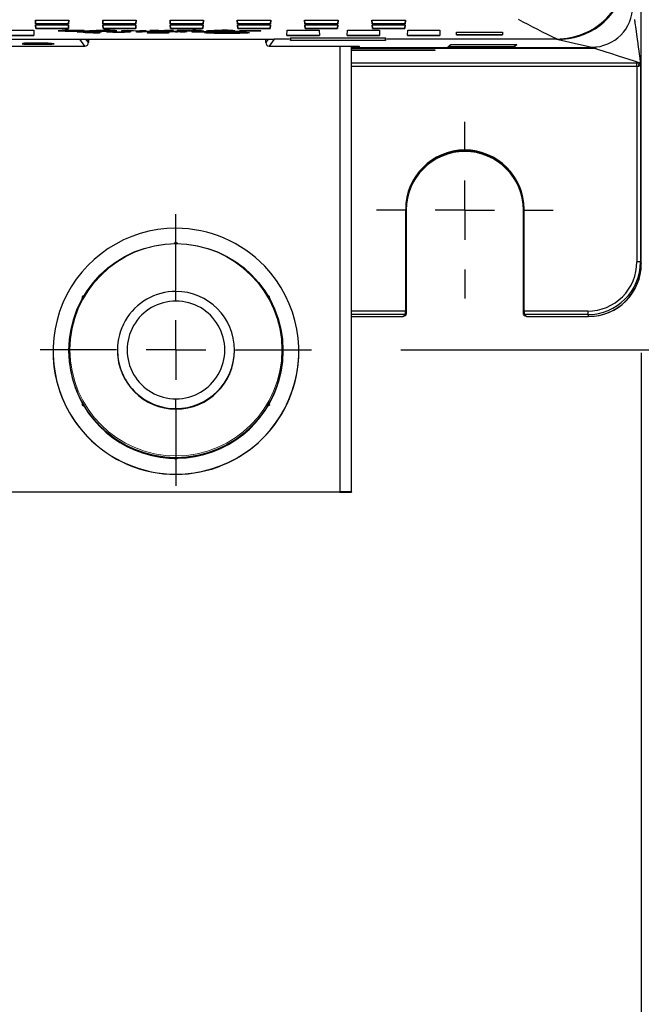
# Model space of a CAD drawing. Header units: millimetres. Extents: x 0 to 1676, y 0 to 1295.
# Tile 5 of 64: x 313 to 367, y 224 to 308. Entities that reach past the tile are written whole.
import ezdxf

# ---------------------------------------------------------------- set-up
doc = ezdxf.new("R2010")
doc.units = ezdxf.units.MM
doc.header["$LTSCALE"] = 6
doc.linetypes.add('CENTERX2', pattern=[20.32, 12.7, -2.54, 2.54, -2.54])
doc.layers.add('CENTER', color=40, linetype='CENTERX2')
doc.layers.add('DIMENSIONS', color=140, linetype='Continuous', lineweight=25)
doc.styles.add('SLDTEXTSTYLE0', font='TXT', dxfattribs={"width": 0.7})
doc.dimstyles.new('SLDDIMSTYLE0', dxfattribs={"dimtxt": 12.948047, "dimasz": 19.812, "dimexe": 0, "dimexo": 0.0625, "dimgap": 3.237012, "dimtad": 0, "dimtih": 1, "dimtoh": 1, "dimrnd": 1e-09, "dimzin": 12, "dimdsep": 46, "dimtxsty": 'SLDTEXTSTYLE0', "dimsah": 1, "dimcen": 0.09, "dimadec": 0, "dimazin": 3, "dimtfac": 1, "dimtofl": 0, "dimtmove": 0, "dimatfit": 3, "dimfxl": 0, "dimfrac": 2, "dimtolj": 1, "dimtzin": 12, "dimarcsym": 0})

# ---------------------------------------------------------------- blocks, each defined once
blk = doc.blocks.new('_D')
at = {"layer": 'DIMENSIONS'}
for p, q in [((346.016, 587.912), (421.87, 587.912)), ((402.82, 587.912), (402.82, 457.559)), ((378.196, 434.082), (373.848, 434.082)), ((373.848, 434.082), (373.848, 413.503)), ((427.444, 434.082), (431.792, 434.082)), ((431.792, 434.082), (431.792, 413.503)), ((373.848, 413.503), (378.196, 413.503)), ((431.792, 413.503), (427.444, 413.503)), ((402.82, 280.251), (402.82, 410.604)), ((345.958, 280.251), (421.87, 280.251))]:
    blk.add_line(p, q, dxfattribs=at)
for points in [[(402.82, 587.912), (399.772, 568.1), (405.868, 568.1)], [(402.82, 280.251), (405.868, 300.063), (399.772, 300.063)]]:
    blk.add_solid(points, dxfattribs=at)
at = {"layer": 'DIMENSIONS', "char_height": 12.7, "attachment_point": 1, "style": 'SLDTEXTSTYLE0'}
for s, insert in [('307.7', (378.196, 453.351)), ('12.11', (378.196, 429.874))]:
    blk.add_mtext(s, dxfattribs=dict(at, insert=insert))
blk = doc.blocks.new('_D_4')
at = {"layer": 'DIMENSIONS'}
for p, q in [((136.35, 279.994), (136.35, 171.345)), ((366.507, 279.994), (366.507, 171.345)), ((136.35, 190.395), (214.648, 190.395)), ((232.19, 190.395), (227.842, 190.395)), ((227.842, 190.395), (227.842, 169.816)), ((270.667, 190.395), (275.015, 190.395)), ((275.015, 190.395), (275.015, 169.816)), ((366.507, 190.395), (288.209, 190.395)), ((227.842, 169.816), (232.19, 169.816)), ((275.015, 169.816), (270.667, 169.816))]:
    blk.add_line(p, q, dxfattribs=at)
for points in [[(136.35, 190.395), (156.162, 187.347), (156.162, 193.443)], [(366.507, 190.395), (346.695, 193.443), (346.695, 187.347)]]:
    blk.add_solid(points, dxfattribs=at)
at = {"layer": 'DIMENSIONS', "char_height": 12.7, "attachment_point": 1, "style": 'SLDTEXTSTYLE0'}
for s, insert in [('230.2', (226.805, 209.665)), ('9.06', (232.19, 186.187))]:
    blk.add_mtext(s, dxfattribs=dict(at, insert=insert))
blk = doc.blocks.new('SW_CENTERMARKSYMBOL_3')
at = {"layer": 'CENTER', "color": 0}
for p, q in [((0, 5.08), (0, 11.592)), ((0, 0), (0, 2.54)), ((-5.08, 0), (-11.592, 0)), ((0, 0), (-2.54, 0)), ((0, 0), (0, -2.54)), ((0, 0), (2.54, 0)), ((5.08, 0), (11.592, 0)), ((0, -5.08), (0, -11.592))]:
    blk.add_line(p, q, dxfattribs=at)
blk = doc.blocks.new('SW_CENTERMARKSYMBOL_10')
at = {"layer": 'CENTER', "color": 0}
for p, q in [((0, 5.08), (0, 7.55)), ((0, 0), (0, 2.54)), ((-5.08, 0), (-7.55, 0)), ((0, 0), (-2.54, 0)), ((0, 0), (0, -2.54)), ((0, 0), (2.54, 0)), ((5.08, 0), (7.55, 0)), ((0, -5.08), (0, -7.55))]:
    blk.add_line(p, q, dxfattribs=at)

msp = doc.modelspace()

# ---------------------------------------------------------------- linework, layer by layer
for p, q in [((366.506, 287.614), (366.506, 578.766)), ((314.756, 308.106), (314.739, 308.421)), ((314.739, 308.421), (317.597, 308.421)), ((314.739, 308.421), (314.756, 308.111)), ((314.756, 308.111), (314.756, 308.106)), ((314.756, 308.111), (317.58, 308.111)), ((317.58, 308.106), (314.756, 308.106)), ((314.761, 308.011), (317.575, 308.011)), ((314.778, 307.698), (314.761, 308.011)), ((314.761, 308.011), (314.778, 307.703)), ((317.575, 308.011), (317.558, 307.698)), ((317.558, 307.703), (317.575, 308.011)), ((317.597, 308.421), (317.58, 308.106)), ((317.58, 308.111), (317.597, 308.421)), ((317.58, 308.106), (317.58, 308.111)), ((320.506, 308.106), (320.489, 308.421)), ((320.489, 308.421), (323.347, 308.421)), ((320.489, 308.421), (320.506, 308.111)), ((320.506, 308.111), (320.506, 308.106)), ((320.506, 308.111), (323.33, 308.111)), ((323.33, 308.106), (320.506, 308.106)), ((320.511, 308.011), (323.325, 308.011)), ((320.528, 307.698), (320.511, 308.011)), ((320.511, 308.011), (320.528, 307.703)), ((323.325, 308.011), (323.308, 307.698)), ((323.308, 307.703), (323.325, 308.011)), ((323.347, 308.421), (323.33, 308.106)), ((323.33, 308.111), (323.347, 308.421)), ((323.33, 308.106), (323.33, 308.111)), ((326.256, 308.106), (326.239, 308.421)), ((326.239, 308.421), (329.097, 308.421)), ((326.239, 308.421), (326.256, 308.111)), ((326.256, 308.111), (326.256, 308.106)), ((326.256, 308.111), (329.08, 308.111)), ((329.08, 308.106), (326.256, 308.106)), ((326.261, 308.011), (329.075, 308.011)), ((326.278, 307.698), (326.261, 308.011)), ((326.261, 308.011), (326.278, 307.703)), ((329.075, 308.011), (329.058, 307.698)), ((329.058, 307.703), (329.075, 308.011)), ((329.097, 308.421), (329.08, 308.106)), ((329.08, 308.111), (329.097, 308.421)), ((329.08, 308.106), (329.08, 308.111)), ((332.006, 308.106), (331.989, 308.421)), ((331.989, 308.421), (334.847, 308.421)), ((331.989, 308.421), (332.006, 308.111)), ((332.006, 308.111), (332.006, 308.106)), ((332.006, 308.111), (334.83, 308.111)), ((334.83, 308.106), (332.006, 308.106)), ((332.011, 308.011), (334.825, 308.011)), ((332.028, 307.698), (332.011, 308.011)), ((332.011, 308.011), (332.028, 307.703)), ((334.825, 308.011), (334.808, 307.698)), ((334.808, 307.703), (334.825, 308.011)), ((334.847, 308.421), (334.83, 308.106)), ((334.83, 308.111), (334.847, 308.421)), ((334.83, 308.106), (334.83, 308.111)), ((337.756, 308.106), (337.739, 308.421)), ((337.739, 308.421), (340.597, 308.421)), ((337.739, 308.421), (337.756, 308.111)), ((337.756, 308.111), (337.756, 308.106)), ((337.756, 308.111), (340.58, 308.111)), ((340.58, 308.106), (337.756, 308.106)), ((337.761, 308.011), (340.575, 308.011)), ((337.778, 307.698), (337.761, 308.011)), ((337.761, 308.011), (337.778, 307.703)), ((340.575, 308.011), (340.558, 307.698)), ((340.558, 307.703), (340.575, 308.011)), ((340.597, 308.421), (340.58, 308.106)), ((340.58, 308.111), (340.597, 308.421)), ((340.58, 308.106), (340.58, 308.111)), ((343.506, 308.106), (343.489, 308.421)), ((343.489, 308.421), (346.347, 308.421)), ((343.489, 308.421), (343.506, 308.111)), ((343.506, 308.111), (343.506, 308.106)), ((343.506, 308.111), (346.33, 308.111)), ((346.33, 308.106), (343.506, 308.106)), ((343.511, 308.011), (346.325, 308.011)), ((343.528, 307.698), (343.511, 308.011)), ((343.511, 308.011), (343.528, 307.703)), ((346.325, 308.011), (346.308, 307.698)), ((346.308, 307.703), (346.325, 308.011)), ((346.347, 308.421), (346.33, 308.106)), ((346.33, 308.111), (346.347, 308.421)), ((346.33, 308.106), (346.33, 308.111)), ((311.841, 307.102), (314.612, 307.102)), ((314.612, 307.097), (311.841, 307.097)), ((311.859, 307.549), (314.594, 307.549)), ((314.594, 307.549), (314.612, 307.097)), ((314.778, 307.703), (314.778, 307.698)), ((314.778, 307.703), (317.558, 307.703)), ((317.558, 307.698), (314.778, 307.698)), ((316.689, 307.516), (316.689, 307.511)), ((317.558, 307.703), (317.558, 307.698)), ((317.841, 307.496), (317.841, 307.491)), ((317.878, 307.541), (317.878, 307.546)), ((318.307, 307.427), (318.8, 307.427)), ((318.307, 307.427), (318.307, 307.422)), ((318.8, 307.422), (318.307, 307.422)), ((318.896, 307.523), (318.402, 307.521)), ((318.405, 307.45), (318.405, 307.445)), ((318.435, 307.508), (318.929, 307.505)), ((318.435, 307.508), (318.435, 307.503)), ((318.435, 307.503), (318.929, 307.5)), ((318.636, 307.539), (318.636, 307.534)), ((318.8, 307.427), (318.8, 307.422)), ((318.896, 307.529), (318.896, 307.523)), ((318.929, 307.505), (318.929, 307.5)), ((318.988, 307.36), (318.988, 307.355)), ((318.988, 307.342), (318.988, 307.355)), ((319.258, 307.515), (319.373, 307.53)), ((319.258, 307.51), (319.373, 307.525)), ((319.258, 307.515), (319.258, 307.51)), ((319.321, 307.466), (319.321, 307.461)), ((319.373, 307.53), (319.373, 307.525)), ((319.373, 307.416), (319.373, 307.411)), ((319.676, 307.307), (319.676, 307.353)), ((320.219, 307.307), (319.676, 307.307)), ((319.784, 307.376), (320.219, 307.376)), ((319.784, 307.376), (319.784, 307.371)), ((319.784, 307.371), (320.219, 307.371)), ((319.788, 307.443), (320.282, 307.444)), ((319.931, 307.543), (320.473, 307.546)), ((319.931, 307.543), (319.931, 307.538)), ((319.931, 307.538), (320.473, 307.541)), ((320.219, 307.376), (320.219, 307.371)), ((320.219, 307.371), (320.219, 307.307)), ((320.282, 307.449), (320.282, 307.444)), ((320.381, 307.424), (320.381, 307.419)), ((320.473, 307.546), (320.473, 307.541)), ((320.479, 307.496), (320.479, 307.491)), ((320.528, 307.703), (320.528, 307.698)), ((320.528, 307.703), (323.308, 307.703)), ((323.308, 307.698), (320.528, 307.698)), ((320.809, 307.466), (321.303, 307.466)), ((320.809, 307.466), (320.809, 307.46)), ((320.809, 307.46), (320.809, 307.43)), ((321.303, 307.46), (320.809, 307.46)), ((320.809, 307.43), (320.859, 307.415)), ((321.303, 307.466), (321.303, 307.46)), ((321.303, 307.429), (321.303, 307.46)), ((321.323, 307.424), (321.323, 307.419)), ((321.694, 307.516), (321.694, 307.511)), ((321.845, 307.416), (321.845, 307.411)), ((322.122, 307.545), (322.639, 307.545)), ((322.122, 307.545), (322.122, 307.54)), ((322.122, 307.482), (322.122, 307.54)), ((322.122, 307.54), (322.639, 307.54)), ((322.616, 307.482), (322.122, 307.482)), ((322.357, 307.466), (322.851, 307.466)), ((322.357, 307.466), (322.357, 307.46)), ((322.357, 307.428), (322.357, 307.46)), ((322.357, 307.46), (322.851, 307.46)), ((323.632, 307.482), (322.616, 307.519)), ((322.616, 307.519), (322.616, 307.482)), ((322.639, 307.545), (323.67, 307.507)), ((322.639, 307.545), (322.639, 307.54)), ((322.639, 307.54), (323.67, 307.502)), ((322.851, 307.466), (322.851, 307.46)), ((322.851, 307.46), (322.851, 307.43)), ((323.308, 307.703), (323.308, 307.698)), ((323.377, 307.466), (324.199, 307.466)), ((323.377, 307.466), (323.377, 307.46)), ((324.199, 307.46), (323.377, 307.46)), ((323.377, 307.402), (323.377, 307.46)), ((323.871, 307.402), (323.377, 307.402)), ((324.164, 307.482), (323.632, 307.482)), ((323.67, 307.545), (324.164, 307.545)), ((323.67, 307.545), (323.67, 307.54)), ((323.67, 307.502), (323.67, 307.54)), ((323.67, 307.54), (324.164, 307.54)), ((323.871, 307.451), (324.133, 307.451)), ((323.871, 307.434), (323.871, 307.451)), ((324.168, 307.439), (323.871, 307.439)), ((324.168, 307.434), (323.871, 307.434)), ((324.209, 307.424), (323.871, 307.424)), ((323.871, 307.424), (323.871, 307.402)), ((324.164, 307.545), (324.164, 307.54)), ((324.164, 307.54), (324.164, 307.482)), ((324.168, 307.434), (324.168, 307.439)), ((324.199, 307.466), (324.808, 307.465)), ((324.199, 307.46), (324.199, 307.466)), ((324.199, 307.46), (324.808, 307.46)), ((324.747, 307.425), (324.209, 307.424)), ((324.276, 307.312), (324.276, 307.307)), ((326.123, 307.307), (324.276, 307.307)), ((324.348, 307.357), (324.348, 307.352)), ((324.892, 307.35), (324.348, 307.352)), ((324.526, 307.545), (326.535, 307.545)), ((324.526, 307.545), (324.526, 307.54)), ((324.526, 307.53), (324.526, 307.54)), ((324.526, 307.54), (326.535, 307.54)), ((325.283, 307.53), (324.526, 307.53)), ((324.808, 307.465), (324.808, 307.46)), ((325.04, 307.339), (325.472, 307.35)), ((325.472, 307.345), (325.04, 307.334)), ((325.04, 307.339), (325.04, 307.334)), ((325.849, 307.337), (325.073, 307.319)), ((325.073, 307.319), (326.123, 307.319)), ((325.256, 307.376), (325.256, 307.371)), ((325.283, 307.482), (325.283, 307.53)), ((325.777, 307.482), (325.283, 307.482)), ((325.289, 307.324), (326.123, 307.324)), ((325.32, 307.447), (325.32, 307.442)), ((325.472, 307.35), (325.472, 307.345)), ((325.748, 307.466), (326.57, 307.466)), ((325.748, 307.466), (325.748, 307.46)), ((326.57, 307.46), (325.748, 307.46)), ((325.748, 307.402), (325.748, 307.46)), ((326.242, 307.402), (325.748, 307.402)), ((326.535, 307.53), (325.777, 307.53)), ((325.777, 307.53), (325.777, 307.482)), ((326.123, 307.359), (326.123, 307.354)), ((326.123, 307.324), (326.123, 307.319)), ((326.123, 307.319), (326.123, 307.307)), ((326.242, 307.451), (326.503, 307.451)), ((326.242, 307.434), (326.242, 307.451)), ((326.538, 307.439), (326.242, 307.439)), ((326.538, 307.434), (326.242, 307.434)), ((326.58, 307.424), (326.242, 307.424)), ((326.242, 307.424), (326.242, 307.402)), ((326.278, 307.703), (326.278, 307.698)), ((326.278, 307.703), (329.058, 307.703)), ((329.058, 307.698), (326.278, 307.698)), ((326.535, 307.545), (326.535, 307.54)), ((326.535, 307.54), (326.535, 307.53)), ((326.538, 307.434), (326.538, 307.439)), ((326.57, 307.466), (327.179, 307.465)), ((326.57, 307.46), (326.57, 307.466)), ((326.57, 307.46), (327.179, 307.46)), ((327.118, 307.425), (326.58, 307.424)), ((326.864, 307.545), (327.942, 307.545)), ((326.864, 307.545), (326.864, 307.54)), ((326.864, 307.482), (326.864, 307.54)), ((327.942, 307.54), (326.864, 307.54)), ((327.358, 307.482), (326.864, 307.482)), ((327.179, 307.465), (327.179, 307.46)), ((327.358, 307.53), (327.778, 307.53)), ((327.358, 307.516), (327.358, 307.53)), ((327.756, 307.521), (327.358, 307.521)), ((327.756, 307.516), (327.358, 307.516)), ((327.469, 307.506), (327.358, 307.506)), ((327.358, 307.506), (327.358, 307.482)), ((327.691, 307.447), (327.691, 307.442)), ((327.756, 307.516), (327.756, 307.521)), ((327.942, 307.545), (327.942, 307.54)), ((328.119, 307.466), (328.613, 307.466)), ((328.119, 307.466), (328.119, 307.46)), ((328.119, 307.402), (328.119, 307.46)), ((328.119, 307.46), (328.613, 307.46)), ((329.93, 307.402), (328.119, 307.402)), ((328.559, 307.482), (328.193, 307.495)), ((329.136, 307.482), (328.559, 307.482)), ((328.613, 307.466), (328.613, 307.46)), ((328.613, 307.46), (328.613, 307.412)), ((328.613, 307.417), (329.93, 307.417)), ((329.93, 307.412), (328.613, 307.412)), ((328.825, 307.498), (329.136, 307.487)), ((328.825, 307.493), (328.825, 307.498)), ((328.825, 307.493), (329.136, 307.482)), ((328.938, 307.529), (328.938, 307.524)), ((329.058, 307.703), (329.058, 307.698)), ((329.136, 307.487), (329.136, 307.482)), ((329.186, 307.338), (329.186, 307.333)), ((329.334, 307.515), (329.448, 307.53)), ((329.334, 307.51), (329.448, 307.525)), ((329.334, 307.515), (329.334, 307.51)), ((329.448, 307.53), (329.448, 307.525)), ((329.832, 307.338), (329.832, 307.333)), ((329.93, 307.417), (329.93, 307.412)), ((329.93, 307.402), (329.93, 307.412)), ((329.986, 307.342), (330.952, 307.342)), ((330.952, 307.336), (329.986, 307.336)), ((332.226, 307.33), (329.986, 307.33)), ((330.007, 307.543), (330.548, 307.546)), ((330.007, 307.543), (330.007, 307.538)), ((330.007, 307.538), (330.548, 307.541)), ((330.012, 307.466), (330.59, 307.466)), ((330.012, 307.46), (330.012, 307.466)), ((330.012, 307.46), (330.59, 307.46)), ((330.951, 307.427), (330.012, 307.46)), ((330.112, 307.324), (330.112, 307.318)), ((330.266, 307.327), (331.946, 307.327)), ((330.266, 307.322), (330.266, 307.327)), ((331.946, 307.322), (330.266, 307.322)), ((331.946, 307.315), (330.266, 307.315)), ((330.548, 307.546), (330.548, 307.541)), ((330.552, 307.309), (330.552, 307.304)), ((330.554, 307.496), (330.554, 307.491)), ((330.59, 307.466), (331.197, 307.442)), ((330.59, 307.466), (330.59, 307.46)), ((330.59, 307.46), (331.197, 307.436)), ((330.706, 307.313), (331.506, 307.313)), ((330.706, 307.307), (330.706, 307.313)), ((331.506, 307.307), (330.706, 307.307)), ((331.506, 307.3), (330.706, 307.3)), ((330.778, 307.3), (331.106, 307.3)), ((330.951, 307.402), (330.951, 307.427)), ((331.445, 307.402), (330.951, 307.402)), ((330.952, 307.368), (330.952, 307.363)), ((330.952, 307.363), (330.952, 307.336)), ((331.106, 307.382), (331.106, 307.377)), ((331.106, 307.371), (331.106, 307.366)), ((331.106, 307.3), (331.434, 307.3)), ((331.106, 307.295), (331.106, 307.3)), ((331.197, 307.442), (331.805, 307.466)), ((331.197, 307.436), (331.805, 307.46)), ((331.197, 307.442), (331.197, 307.436)), ((331.259, 307.368), (331.259, 307.363)), ((331.259, 307.363), (331.259, 307.336)), ((331.259, 307.342), (332.226, 307.342)), ((332.226, 307.336), (331.259, 307.336)), ((332.383, 307.46), (331.445, 307.427)), ((331.445, 307.427), (331.445, 307.402)), ((331.506, 307.313), (331.506, 307.307)), ((331.659, 307.304), (331.659, 307.309)), ((331.77, 307.516), (331.77, 307.511)), ((331.805, 307.466), (332.383, 307.466)), ((331.805, 307.466), (331.805, 307.46)), ((331.805, 307.46), (332.383, 307.46)), ((331.946, 307.327), (331.946, 307.322)), ((332.028, 307.703), (332.028, 307.698)), ((332.028, 307.703), (334.808, 307.703)), ((334.808, 307.698), (332.028, 307.698)), ((332.099, 307.318), (332.099, 307.324)), ((332.198, 307.545), (332.692, 307.545)), ((332.198, 307.545), (332.198, 307.54)), ((332.198, 307.54), (332.692, 307.54)), ((332.198, 307.482), (332.198, 307.54)), ((334.009, 307.482), (332.198, 307.482)), ((332.379, 307.333), (332.379, 307.338)), ((332.383, 307.466), (332.383, 307.46)), ((332.692, 307.545), (332.692, 307.54)), ((332.692, 307.54), (332.692, 307.491)), ((332.692, 307.496), (334.009, 307.496)), ((334.009, 307.491), (332.692, 307.491)), ((333.026, 307.333), (333.026, 307.338)), ((334.009, 307.496), (334.009, 307.491)), ((334.009, 307.482), (334.009, 307.491)), ((334.808, 307.703), (334.808, 307.698)), ((336.231, 307.097), (336.249, 307.549)), ((336.231, 307.102), (339.002, 307.102)), ((339.002, 307.097), (336.231, 307.097)), ((336.249, 307.549), (338.984, 307.549)), ((337.778, 307.703), (337.778, 307.698)), ((337.778, 307.703), (340.558, 307.703)), ((340.558, 307.698), (337.778, 307.698)), ((338.984, 307.549), (339.002, 307.097)), ((340.558, 307.703), (340.558, 307.698)), ((341.381, 307.097), (341.399, 307.549)), ((341.381, 307.102), (344.152, 307.102)), ((344.152, 307.097), (341.381, 307.097)), ((341.399, 307.549), (344.134, 307.549)), ((343.528, 307.703), (343.528, 307.698)), ((343.528, 307.703), (346.308, 307.703)), ((346.308, 307.698), (343.528, 307.698)), ((344.134, 307.549), (344.152, 307.097)), ((346.308, 307.703), (346.308, 307.698)), ((346.531, 307.097), (346.549, 307.549)), ((346.531, 307.102), (349.302, 307.102)), ((349.302, 307.097), (346.531, 307.097)), ((346.549, 307.549), (349.284, 307.549)), ((349.284, 307.549), (349.302, 307.097)), ((350.722, 307.157), (350.729, 307.386)), ((350.722, 307.162), (354.651, 307.162)), ((354.651, 307.157), (350.722, 307.157)), ((350.729, 307.386), (354.643, 307.386)), ((354.643, 307.386), (354.651, 307.157)), ((259.689, 306.802), (318.543, 306.802)), ((311.389, 306.198), (318.962, 306.198)), ((313.596, 306.39), (314.13, 306.392)), ((313.596, 306.39), (313.596, 306.385)), ((314.129, 306.386), (313.596, 306.385)), ((313.663, 306.435), (313.663, 306.43)), ((314.196, 306.428), (313.663, 306.43)), ((314.13, 306.392), (314.129, 306.386)), ((314.597, 306.409), (314.663, 306.419)), ((314.663, 306.414), (314.597, 306.404)), ((314.597, 306.409), (314.597, 306.404)), ((314.597, 306.404), (314.965, 306.405)), ((314.663, 306.419), (314.744, 306.419)), ((314.663, 306.419), (314.663, 306.414)), ((314.744, 306.414), (314.663, 306.414)), ((314.744, 306.419), (314.744, 306.414)), ((314.92, 306.457), (314.92, 306.452)), ((314.935, 306.374), (314.935, 306.369)), ((316.131, 306.433), (316.131, 306.428)), ((316.331, 306.393), (316.331, 306.388)), ((318.546, 306.802), (318.543, 306.802)), ((318.966, 306.198), (318.543, 306.802)), ((318.546, 306.802), (335.139, 306.802)), ((319.262, 306.503), (319.053, 306.802)), ((319.262, 306.5), (319.262, 306.802)), ((319.262, 306.802), (319.262, 306.503)), ((319.262, 306.5), (319.262, 306.503)), ((334.424, 306.5), (334.424, 306.802)), ((334.633, 306.802), (334.424, 306.503)), ((334.424, 306.503), (334.424, 306.802)), ((334.424, 306.5), (334.424, 306.503)), ((335.143, 306.802), (334.72, 306.198)), ((334.724, 306.198), (342.389, 306.198)), ((335.143, 306.802), (335.139, 306.802)), ((336.428, 306.802), (335.143, 306.802)), ((336.525, 306.888), (336.538, 306.912)), ((336.525, 306.888), (336.531, 306.668)), ((336.531, 306.668), (336.54, 306.681)), ((344.655, 306.668), (336.531, 306.668)), ((336.538, 306.912), (344.648, 306.912)), ((336.54, 306.681), (336.538, 306.912)), ((344.646, 306.681), (336.54, 306.681)), ((340.746, 306.198), (340.746, 268.131)), ((341.746, 268.125), (341.746, 306.198)), ((342.389, 306.198), (342.389, 306.104)), ((344.648, 306.912), (344.646, 306.681)), ((344.655, 306.668), (344.646, 306.681)), ((344.648, 306.912), (344.66, 306.888)), ((344.655, 306.668), (344.66, 306.888)), ((355.636, 306.802), (344.757, 306.802)), ((349.967, 306.143), (350.227, 306.328)), ((355.607, 306.14), (349.967, 306.143)), ((349.974, 306.148), (355.607, 306.145)), ((350.227, 306.328), (355.867, 306.326)), ((355.867, 306.326), (355.607, 306.14)), ((355.607, 306.145), (355.859, 306.326)), ((355.607, 306.14), (355.607, 306.145)), ((355.638, 306.807), (355.636, 306.802)), ((359.273, 306.802), (355.636, 306.802)), ((355.638, 306.807), (359.28, 306.807)), ((342.389, 306.048), (341.746, 306.048)), ((362.586, 305.992), (341.746, 305.992)), ((341.746, 305.89), (348.876, 305.89)), ((348.878, 305.825), (341.746, 305.825)), ((362.277, 306.048), (342.389, 306.048)), ((348.876, 305.89), (348.878, 305.825)), ((362.277, 306.048), (362.586, 305.992)), ((362.591, 305.99), (362.586, 305.992)), ((341.746, 304.773), (366.13, 304.773)), ((366.13, 304.471), (341.746, 304.471)), ((366.13, 304.471), (366.13, 304.773)), ((366.13, 304.471), (366.13, 287.768)), ((366.428, 304.773), (366.425, 304.772)), ((366.427, 304.772), (366.429, 304.77)), ((366.43, 304.696), (366.43, 287.767)), ((351.429, 297.325), (351.429, 297.279)), ((351.429, 297.201), (351.429, 297.279)), ((346.373, 292.27), (346.373, 283.568)), ((346.419, 292.27), (346.373, 292.27)), ((346.419, 292.27), (346.419, 283.568)), ((356.438, 283.568), (356.438, 292.27)), ((356.484, 292.27), (356.438, 292.27)), ((356.484, 283.568), (356.484, 292.27)), ((326.746, 289.43), (326.581, 289.335)), ((326.91, 289.335), (326.746, 289.43)), ((326.746, 289.34), (326.746, 289.43)), ((366.43, 287.767), (366.506, 287.614)), ((326.746, 284.423), (326.746, 285.246)), ((318.91, 284.907), (318.746, 284.811)), ((318.746, 284.811), (318.746, 284.621)), ((334.746, 284.811), (334.581, 284.907)), ((334.746, 284.621), (334.746, 284.811)), ((346.373, 283.568), (341.746, 283.568)), ((346.373, 283.267), (346.373, 283.568)), ((346.419, 283.568), (346.373, 283.568)), ((346.419, 283.568), (346.419, 283.27)), ((356.438, 283.568), (356.484, 283.568)), ((356.438, 283.27), (356.438, 283.568)), ((361.93, 283.568), (356.484, 283.568)), ((356.484, 283.568), (356.484, 283.267)), ((361.93, 283.568), (361.93, 283.267)), ((346.373, 283.267), (341.746, 283.267)), ((341.746, 283.115), (346.117, 283.115)), ((341.746, 283.113), (346.117, 283.113)), ((346.117, 283.115), (346.119, 283.115)), ((346.117, 283.113), (346.117, 283.114)), ((346.119, 283.115), (346.373, 283.267)), ((346.119, 283.115), (346.204, 283.127)), ((346.204, 283.127), (346.204, 283.126)), ((346.271, 283.156), (346.425, 283.248)), ((346.419, 283.27), (346.373, 283.267)), ((356.433, 283.248), (356.586, 283.156)), ((356.484, 283.267), (356.438, 283.27)), ((361.93, 283.267), (356.484, 283.267)), ((356.484, 283.267), (356.738, 283.115)), ((356.653, 283.127), (356.738, 283.115)), ((356.653, 283.126), (356.653, 283.127)), ((356.738, 283.115), (356.74, 283.115)), ((356.74, 283.115), (362.007, 283.115)), ((356.74, 283.113), (356.74, 283.114)), ((356.74, 283.113), (362.007, 283.113)), ((361.93, 283.267), (362.007, 283.115)), ((362.007, 283.113), (362.007, 283.114)), ((316.246, 280.141), (316.246, 280.13)), ((317.602, 280.196), (317.602, 280.141)), ((321.746, 280.246), (321.746, 280.196)), ((331.746, 280.246), (331.746, 280.196)), ((335.89, 280.141), (335.89, 280.196)), ((337.246, 280.13), (337.246, 280.141)), ((326.746, 275.247), (326.746, 276.079)), ((318.746, 275.764), (318.746, 275.574)), ((318.746, 275.574), (318.746, 275.537)), ((318.746, 275.574), (318.91, 275.479)), ((318.746, 275.537), (318.91, 275.442)), ((318.91, 275.479), (318.91, 275.442)), ((326.746, 275.196), (326.746, 275.247)), ((334.581, 275.479), (334.746, 275.574)), ((334.581, 275.442), (334.746, 275.537)), ((334.581, 275.442), (334.581, 275.479)), ((334.746, 275.574), (334.746, 275.764)), ((334.746, 275.574), (334.746, 275.537)), ((319.158, 272.873), (319.158, 272.883)), ((326.581, 271.013), (326.581, 271.051)), ((326.581, 271.051), (326.746, 270.955)), ((326.581, 271.013), (326.746, 270.919)), ((326.746, 270.955), (326.91, 271.051)), ((326.746, 271.049), (326.746, 270.955)), ((326.746, 270.919), (326.91, 271.013)), ((326.746, 270.955), (326.746, 270.919)), ((326.91, 271.051), (326.91, 271.013)), ((326.746, 269.641), (326.746, 269.631)), ((312.746, 268.131), (340.746, 268.131)), ((340.746, 268.104), (312.746, 268.104)), ((341.746, 268.125), (341.746, 268.11))]:
    msp.add_line(p, q)
at = {"flags": 128}
for points in [[(365.917, 308.477), (365.929, 308.393), (365.942, 308.295), (365.959, 308.172), (365.979, 308.025), (366.003, 307.853), (366.03, 307.657), (366.061, 307.436), (366.094, 307.191), (366.15, 306.792), (366.2, 306.427), (366.245, 306.097), (366.286, 305.803), (366.322, 305.543), (366.348, 305.354), (366.37, 305.189), (366.39, 305.048), (366.406, 304.932), (366.418, 304.84), (366.427, 304.772)], [(317.878, 307.541), (318.286, 307.539), (318.636, 307.534)], [(318.636, 307.539), (318.797, 307.534), (318.896, 307.529)], [(318.636, 307.534), (318.797, 307.529), (318.896, 307.523)], [(318.643, 307.433), (318.922, 307.43), (319.23, 307.428)], [(319.327, 307.451), (319.146, 307.451), (318.98, 307.449)], [(319.676, 307.353), (319.358, 307.346), (318.988, 307.342)], [(319.23, 307.428), (319.506, 307.426), (319.646, 307.425)], [(319.373, 307.53), (319.598, 307.538), (319.931, 307.543)], [(319.373, 307.525), (319.602, 307.533), (319.931, 307.538)], [(321.303, 307.434), (321.304, 307.431), (321.305, 307.429), (321.323, 307.424)], [(321.323, 307.419), (321.305, 307.424), (321.305, 307.425), (321.304, 307.426), (321.303, 307.429)], [(325.58, 307.352), (325.55, 307.348), (325.472, 307.345)], [(326.123, 307.354), (326.049, 307.345), (325.849, 307.337)], [(327.778, 307.53), (328.031, 307.53), (328.17, 307.53)], [(328.294, 307.513), (328.602, 307.506), (328.825, 307.498)], [(328.825, 307.493), (328.602, 307.501), (328.294, 307.508)], [(331.106, 307.289), (330.371, 307.293), (329.748, 307.302), (329.332, 307.316), (329.186, 307.333), (329.332, 307.35), (329.748, 307.364), (330.371, 307.373), (331.106, 307.377)], [(331.106, 307.295), (330.459, 307.298), (329.911, 307.306), (329.545, 307.318), (329.416, 307.333), (329.545, 307.348), (329.911, 307.36), (330.459, 307.368), (331.106, 307.371)], [(329.448, 307.53), (329.674, 307.538), (330.007, 307.543)], [(329.448, 307.525), (329.677, 307.533), (330.007, 307.538)], [(329.986, 307.336), (329.927, 307.336), (329.877, 307.335), (329.844, 307.334), (329.832, 307.333), (329.844, 307.332), (329.877, 307.331), (329.927, 307.33), (329.986, 307.33)], [(330.266, 307.322), (330.207, 307.322), (330.157, 307.321), (330.124, 307.32), (330.112, 307.318), (330.124, 307.317), (330.157, 307.316), (330.207, 307.315), (330.266, 307.315)], [(330.706, 307.3), (330.647, 307.301), (330.597, 307.301), (330.564, 307.303), (330.552, 307.304), (330.564, 307.305), (330.597, 307.306), (330.647, 307.307), (330.706, 307.307)], [(331.106, 307.377), (331.841, 307.373), (332.464, 307.364), (332.88, 307.35), (333.026, 307.333), (332.88, 307.316), (332.464, 307.302), (331.841, 307.293), (331.106, 307.289)], [(331.106, 307.371), (331.752, 307.368), (332.301, 307.36), (332.667, 307.348), (332.795, 307.333), (332.667, 307.318), (332.301, 307.306), (331.752, 307.298), (331.106, 307.295)], [(331.506, 307.307), (331.565, 307.307), (331.614, 307.306), (331.648, 307.305), (331.659, 307.304), (331.648, 307.303), (331.614, 307.301), (331.565, 307.301), (331.506, 307.3)], [(331.946, 307.322), (332.005, 307.322), (332.054, 307.321), (332.088, 307.32), (332.099, 307.318), (332.088, 307.317), (332.054, 307.316), (332.005, 307.315), (331.946, 307.315)], [(332.226, 307.336), (332.285, 307.336), (332.334, 307.335), (332.368, 307.334), (332.379, 307.333), (332.368, 307.332), (332.334, 307.331), (332.285, 307.33), (332.226, 307.33)], [(318.966, 306.198), (318.965, 306.198), (318.965, 306.198), (318.964, 306.198), (318.964, 306.198), (318.963, 306.198), (318.963, 306.198), (318.962, 306.198), (318.962, 306.198)], [(334.724, 306.198), (334.723, 306.198), (334.723, 306.198), (334.722, 306.198), (334.722, 306.198), (334.721, 306.198), (334.721, 306.198), (334.72, 306.198), (334.72, 306.198)], [(362.586, 305.993), (362.669, 305.991), (362.692, 305.988)], [(362.692, 305.988), (362.636, 305.99), (362.591, 305.991)], [(362.591, 305.99), (363.554, 305.687), (363.674, 305.649), (363.875, 305.585), (364.52, 305.38), (365.898, 304.94), (366.386, 304.784), (366.414, 304.776), (366.424, 304.772), (366.426, 304.772)], [(366.13, 304.773), (366.281, 304.773), (366.426, 304.772)], [(366.276, 304.471), (366.205, 304.471), (366.13, 304.471)], [(366.276, 304.471), (366.287, 304.583), (366.301, 304.637), (366.321, 304.685), (366.344, 304.724), (366.371, 304.751), (366.426, 304.772)], [(366.43, 304.696), (366.43, 304.697), (366.429, 304.695), (366.426, 304.681), (366.393, 304.572), (366.349, 304.506), (366.313, 304.479), (366.276, 304.471)]]:
    msp.add_lwpolyline(points, dxfattribs=at)
msp.add_circle((326.746, 280.196), 9.144)
at = {"color": 179, "linetype": 'Continuous', "lineweight": 18}
msp.add_circle((326.746, 280.251), 9.052, dxfattribs=at)
for centre, radius, start, end in [((359.281, 312.805), 5.999, 269.99752, 0.00169), ((359.506, 312.468), 5.671, 267.64869, 347.16147), ((362.261, 309.604), 3.5, 270.25822, 0.25241), ((473.246, 533.91), 254.095, 242.5171, 243.35139), ((317.534, 297.613), 9.939, 88.01529, 94.87608), ((317.534, 297.608), 9.939, 88.01529, 94.87608), ((317.53, 317.8), 10.323, 265.32811, 271.83549), ((317.673, 302.124), 5.409, 88.18365, 95.18828), ((317.666, 312.524), 5.03, 264.49606, 271.99426), ((317.667, 312.548), 5.06, 264.51787, 271.97245), ((317.96, 316.323), 8.828, 269.22573, 273.08064), ((317.962, 316.228), 8.738, 269.20582, 273.10055), ((317.955, 297.871), 9.661, 87.34821, 90.65679), ((318.077, 326.412), 18.931, 269.34612, 272.57798), ((317.981, 274.716), 32.83, 88.85701, 90.17879), ((319.091, 320.892), 13.493, 266.66645, 271.13833), ((319.045, 297.093), 10.376, 88.47926, 93.53556), ((318.977, 300.96), 6.51, 86.97595, 95.03887), ((318.578, 308.549), 1.118, 261.09968, 273.29412), ((319.249, 315.728), 8.313, 266.90568, 270.85041), ((319.238, 315.15), 7.74, 266.75951, 270.99658), ((318.955, 307.84), 0.393, 261.82516, 272.96183), ((318.965, 306.862), 0.588, 88.56154, 96.45217), ((318.955, 307.835), 0.393, 261.82516, 272.96183), ((318.995, 265.874), 41.573, 88.08933, 90.02685), ((319.23, 280.166), 27.278, 87.58156, 90.53462), ((318.999, 326.093), 18.733, 269.96593, 272.40029), ((318.999, 326.088), 18.733, 269.96593, 272.40029), ((320.13, 318.293), 10.818, 265.37719, 271.85417), ((319.613, 296.904), 10.566, 86.36802, 91.58485), ((319.576, 294.816), 12.648, 86.79755, 91.15531), ((319.444, 301.053), 6.399, 86.91326, 91.04675), ((319.67, 318.843), 11.446, 268.44327, 273.56048), ((319.522, 314.318), 6.904, 268.75977, 273.03115), ((319.526, 314.067), 6.657, 268.68072, 273.1102), ((319.716, 305.405), 2.021, 85.14548, 91.97788), ((320.309, 300.533), 7, 88.60882, 94.56389), ((320.262, 312.785), 5.294, 264.46977, 272.3465), ((320.262, 312.78), 5.294, 264.46977, 272.3465), ((320.824, 296.944), 10.607, 85.29245, 91.89845), ((320.824, 296.939), 10.607, 85.29245, 91.89845), ((320.698, 302.407), 5.129, 84.37834, 92.45228), ((320.646, 314.363), 6.869, 268.60332, 274.62901), ((320.647, 314.335), 6.847, 268.5934, 274.63893), ((320.829, 318.018), 10.543, 268.10156, 274.70879), ((321.627, 327.472), 20.072, 267.80771, 270.66474), ((321.731, 317.096), 9.681, 267.58484, 270.6763), ((321.706, 315.441), 8.031, 267.2673, 270.99384), ((322.038, 309.316), 1.909, 264.20348, 279.60548), ((322.038, 309.311), 1.909, 264.20348, 279.60548), ((322.211, 312.425), 5.036, 266.00451, 277.29631), ((324.173, 159.665), 147.786, 89.86439, 90.01558), ((324.409, 314.121), 6.687, 267.92877, 273.57399), ((324.41, 314.064), 6.635, 267.9064, 273.59637), ((324.981, 298.255), 9.085, 89.63072, 94.45361), ((324.981, 298.249), 9.085, 89.63072, 94.45361), ((325.018, 297.253), 10.126, 88.65046, 93.78985), ((325.02, 297.12), 10.253, 88.68246, 93.75786), ((324.595, 304.476), 2.975, 85.53967, 91.39011), ((324.888, 312.155), 4.732, 268.29833, 275.23898), ((324.934, 303.589), 3.878, 84.2899, 91.86321), ((324.935, 303.601), 3.861, 84.27288, 91.88023), ((325.161, 304.046), 3.315, 88.54503, 94.65358), ((325.344, 304.631), 2.731, 85.04438, 92.08006), ((325.541, 299.959), 7.423, 85.49931, 92.19673), ((325.541, 299.972), 7.405, 85.491, 92.20503), ((325.495, 307.803), 0.454, 267.12033, 280.76155), ((326.544, 159.665), 147.786, 89.86439, 90.01558), ((326.78, 314.121), 6.687, 267.92877, 273.57399), ((326.781, 314.064), 6.635, 267.9064, 273.59637), ((326.966, 304.476), 2.975, 85.53967, 91.39011), ((327.259, 312.155), 4.732, 268.29833, 275.23898), ((327.305, 303.589), 3.878, 84.2899, 91.86321), ((327.306, 303.601), 3.861, 84.27288, 91.88023), ((327.558, 290.168), 17.339, 87.89902, 90.29494), ((328.026, 314.561), 7.045, 267.80015, 273.40541), ((328.026, 314.572), 7.061, 267.80655, 273.399), ((328.29, 298.266), 9.285, 85.99548, 92.14865), ((328.228, 294.427), 13.116, 86.89456, 91.24957), ((328.246, 305.024), 2.507, 85.45279, 91.72391), ((328.458, 313.873), 6.367, 268.52492, 274.32525), ((330.626, 286.19), 21.197, 88.70313, 93.89594), ((330.205, 318.293), 10.818, 265.37719, 271.85417), ((330.481, 323.695), 16.394, 266.28792, 270.39864), ((330.384, 300.533), 7, 88.60882, 94.56389), ((330.338, 312.785), 5.294, 264.46977, 272.3465), ((330.338, 312.78), 5.294, 264.46977, 272.3465), ((329.947, 305.646), 1.696, 88.70313, 93.89594), ((330.227, 305.632), 1.696, 88.70313, 93.89594), ((330.9, 296.944), 10.607, 85.29245, 91.89845), ((330.9, 296.939), 10.607, 85.29245, 91.89845), ((330.667, 305.617), 1.696, 88.70313, 93.89594), ((330.774, 302.407), 5.129, 84.37834, 92.45228), ((330.722, 314.363), 6.869, 268.60332, 274.62901), ((330.722, 314.335), 6.847, 268.5934, 274.63893), ((330.905, 318.018), 10.543, 268.10156, 274.70879), ((331.067, 305.676), 1.696, 88.70313, 93.89594), ((331.067, 305.671), 1.696, 88.70313, 93.89594), ((331.586, 286.19), 21.197, 86.10406, 91.29687), ((331.144, 305.676), 1.696, 86.10406, 91.29687), ((331.144, 305.671), 1.696, 86.10406, 91.29687), ((331.544, 305.617), 1.696, 86.10406, 91.29687), ((331.73, 323.695), 16.394, 269.60136, 273.71208), ((331.984, 305.632), 1.696, 86.10406, 91.29687), ((332.264, 305.646), 1.696, 86.10406, 91.29687), ((314.653, 326.711), 20.353, 267.02372, 270.77167), ((314.656, 285.736), 20.723, 89.26978, 92.7465), ((314.656, 285.724), 20.729, 89.27055, 92.74553), ((314.8, 318.712), 12.344, 266.88758, 270.62962), ((314.815, 319.422), 13.048, 266.98866, 270.52804), ((314.787, 294.736), 11.707, 89.27754, 92.89111), ((314.978, 317.681), 11.264, 268.80583, 273.14995), ((314.979, 317.666), 11.254, 268.80356, 273.15223), ((315.187, 288.881), 17.577, 86.92129, 90.87084), ((315.187, 288.885), 17.569, 86.92057, 90.87153), ((315.242, 325.66), 19.303, 269.06545, 273.23409), ((315.086, 297.619), 8.825, 86.68001, 90.98724), ((315.131, 317.196), 10.824, 268.96374, 273.52911), ((315.132, 317.165), 10.798, 268.95776, 273.53499), ((315.157, 295.649), 10.758, 86.58824, 91.02685), ((315.682, 311.464), 5.056, 268.5265, 275.09237), ((315.755, 299.858), 6.555, 84.96192, 91.77659), ((315.883, 301.683), 4.731, 84.56885, 91.23138), ((318.963, 306.497), 0.299, 270.42317, 0.58384), ((334.722, 306.497), 0.299, 179.4192, 269.57378), ((460.35, 734.904), 439.872, 256.71544, 257.11716), ((366.673, 304.66), 0.247, 169.21176, 174.08316), ((365.23, 304.708), 1.2, 359.47122, 2.97187), ((351.429, 292.27), 5.055, 89.99961, 179.99961), ((351.429, 292.27), 5.009, 89.99961, 179.99961), ((351.429, 292.192), 5.009, 89.99961, 179.99961), ((351.429, 292.27), 5.055, 0.00039, 90.00039), ((351.429, 292.27), 5.009, 0.00039, 90.00039), ((351.429, 292.192), 5.009, 0.00039, 90.00039), ((326.746, 280.141), 10.5, 89.9993, 223.72628), ((326.746, 280.141), 10.5, 43.72664, 90.00007), ((361.93, 287.768), 4.2, 269.99934, 359.99988), ((361.93, 287.767), 4.5, 269.99968, 359.99954), ((362.006, 287.614), 4.5, 270.00445, 359.99442), ((362.007, 287.613), 4.5, 269.99933, 359.99989), ((366.205, 273.267), 14.501, 89.1089, 90.29424), ((326.746, 280.141), 10.5, 269.9993, 43.72628), ((326.746, 280.246), 5, 89.99937, 270.00063), ((326.746, 280.246), 5, 0.00039, 90.00039), ((326.746, 280.251), 4.172, 89.9994, 270.0006), ((326.746, 280.251), 4.172, 269.9994, 90.0006), ((346.117, 283.413), 0.3, 270.00005, 286.84797), ((356.74, 283.413), 0.3, 253.1508, 269.99992), ((326.745, 280.13), 10.5, 180.00006, 223.72663), ((326.745, 280.141), 9.144, 180.00002, 208.78489), ((326.746, 280.141), 9.144, 210.24206, 359.99926), ((326.746, 280.196), 5, 180.00039, 270.00039), ((326.746, 280.247), 5, 269.99961, 359.99961), ((326.746, 280.196), 5, 269.99961, 359.99961), ((326.746, 280.13), 10.5, 269.99958, 359.99964), ((326.745, 280.193), 9.144, 208.9683, 211.03238), ((326.746, 280.193), 9.144, 328.96762, 331.0317), ((326.746, 280.141), 10.5, 223.72664, 270.00007), ((326.746, 280.131), 10.5, 223.72664, 270.00007), ((326.746, 280.193), 9.144, 268.96798, 270), ((326.746, 280.193), 9.144, 270, 271.03202), ((340.996, 220.38), 47.751, 89.10005, 90.29996), ((340.996, 315.855), 47.751, 269.70004, 270.89995)]:
    msp.add_arc(centre, radius, start, end)
msp.add_arc((351.429, 292.191), 5.01, 0.89692, 179.10308, dxfattribs=at)

# ---------------------------------------------------------------- block references
at = {"layer": 'CENTER'}
for name, p in [('SW_CENTERMARKSYMBOL_10', (351.429, 292.191)), ('SW_CENTERMARKSYMBOL_3', (326.746, 280.251))]:
    msp.add_blockref(name, p, dxfattribs=at)

# ---------------------------------------------------------------- dimensions: what is measured, and where the dimension line sits
at = {"layer": 'DIMENSIONS'}
for base, p1, p2, angle, picture, middle in [((402.82, 280.251), (338.396, 587.912), (338.338, 280.251), 90, '_D', (402.82, 434.082)), ((366.507, 190.395), (136.35, 287.614), (366.507, 287.614), 0, '_D_4', (251.429, 190.395))]:
    dim = msp.add_linear_dim(base=base, p1=p1, p2=p2, angle=angle, dimstyle='SLDDIMSTYLE0', dxfattribs=at)
    dim.commit()
    dim.dimension.update_dxf_attribs({"geometry": picture, "text_midpoint": middle, "dimtype": 160})

doc.saveas('drawing.dxf')
